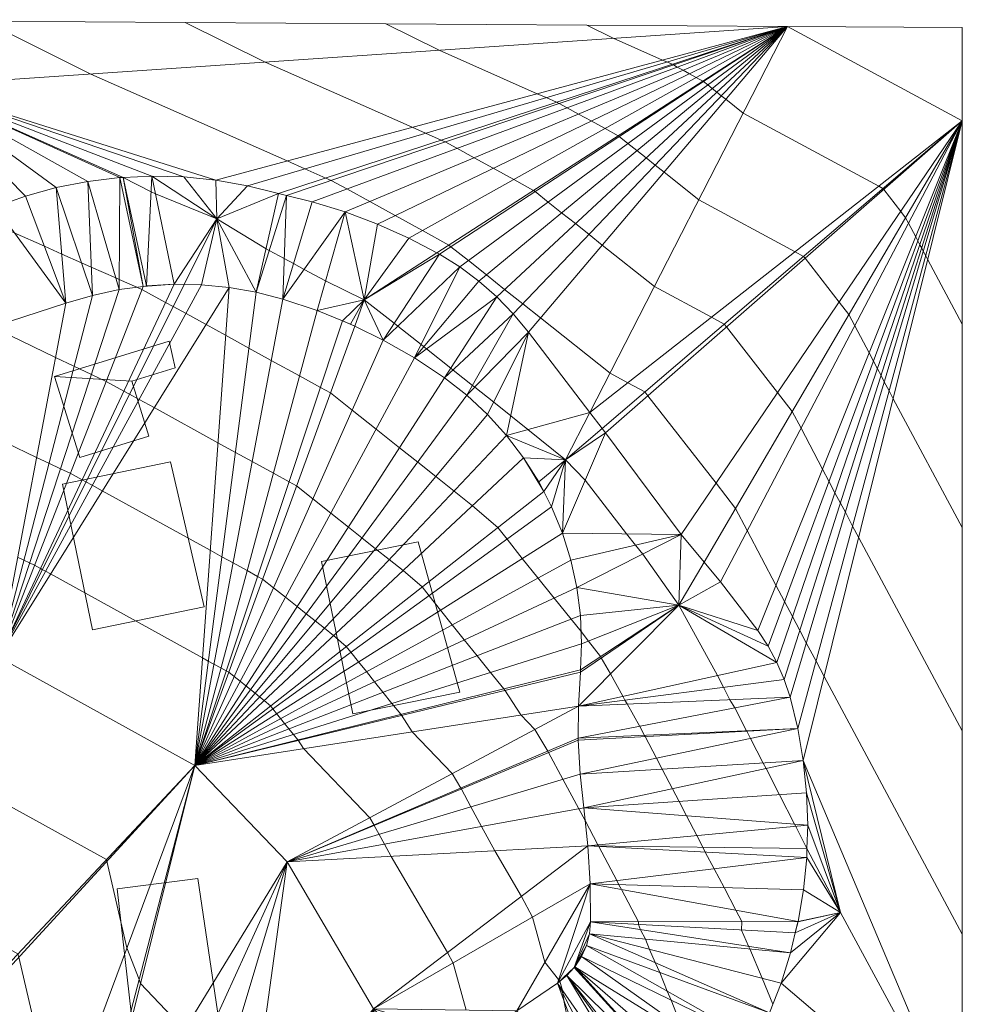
# Model space of a CAD drawing. Header units: metres. Extents: x -40 to 84, y -42 to 34.
# Tile 6 of 6: x 49 to 84, y -4 to 33. Entities that reach past the tile are written whole.
import ezdxf

# ---------------------------------------------------------------- set-up
doc = ezdxf.new("R2010")
doc.units = ezdxf.units.M
for name, color, linetype, lineweight in [('C-TOPO', 7, 'Continuous', 30), ('C-TOPO-MAJR', 7, 'Continuous', 70), ('L-SITE', 91, 'Continuous', 30)]:
    doc.layers.add(name, color=color, linetype=linetype, lineweight=lineweight)

# ---------------------------------------------------------------- blocks, each defined once
blk = doc.blocks.new('Village buildings - Village buildings-273017-_3D_')
at = {"layer": 'L-SITE', "lineweight": 9}
mesh = blk.add_polyface(dxfattribs=at)
corners = [(54.576, 16.545, 232), (50.493, 15.712, 232), (51.618, 10.205, 232), (55.849, 11.068, 232), (53.113, 19.606, 232), (54.748, 20.11, 232), (54.52, 21.115, 232), (50.194, 19.781, 232), (51.141, 16.711, 232), (53.757, 17.517, 232)]
mesh.append_faces([[corners[k] for k in face] for face in [(2, 3, 0, 1)]])
mesh.append_faces([[corners[k] for k in face] for face in [(4, 7, 8, 9)]], dxfattribs={"vtx0": -1})
mesh.append_faces([[corners[k] for k in face] for face in [(4, 5, 6, 7)]], dxfattribs={"vtx3": -1})
mesh = blk.add_polyface(dxfattribs=at)
corners = [(54.576, 16.545, 226), (55.849, 11.068, 226), (51.618, 10.205, 226), (50.493, 15.712, 226), (53.113, 19.606, 226), (53.757, 17.517, 226), (51.141, 16.711, 226), (50.194, 19.781, 226), (54.52, 21.115, 226), (54.748, 20.11, 226)]
mesh.append_faces([[corners[k] for k in face] for face in [(2, 3, 0, 1)]])
mesh.append_faces([[corners[k] for k in face] for face in [(4, 7, 8, 9)]], dxfattribs={"vtx0": -1})
mesh.append_faces([[corners[k] for k in face] for face in [(6, 7, 4, 5)]], dxfattribs={"vtx1": -1})
mesh = blk.add_polyface(dxfattribs=at)
corners = [(50.194, 19.781, 232), (54.52, 21.115, 232), (54.52, 21.115, 226), (50.194, 19.781, 226)]
mesh.append_faces([[corners[k] for k in face] for face in [(0, 1, 2, 3)]])
mesh = blk.add_polyface(dxfattribs=at)
corners = [(54.52, 21.115, 232), (54.748, 20.11, 232), (54.748, 20.11, 226), (54.52, 21.115, 226)]
mesh.append_faces([[corners[k] for k in face] for face in [(0, 1, 2, 3)]])
mesh = blk.add_polyface(dxfattribs=at)
corners = [(54.748, 20.11, 232), (53.113, 19.606, 232), (53.113, 19.606, 226), (54.748, 20.11, 226)]
mesh.append_faces([[corners[k] for k in face] for face in [(0, 1, 2, 3)]])
mesh = blk.add_polyface(dxfattribs=at)
corners = [(51.141, 16.711, 232), (50.194, 19.781, 232), (50.194, 19.781, 226), (51.141, 16.711, 226)]
mesh.append_faces([[corners[k] for k in face] for face in [(3, 0, 1, 2)]])
mesh = blk.add_polyface(dxfattribs=at)
corners = [(53.113, 19.606, 232), (53.757, 17.517, 232), (53.757, 17.517, 226), (53.113, 19.606, 226)]
mesh.append_faces([[corners[k] for k in face] for face in [(0, 1, 2, 3)]])
mesh = blk.add_polyface(dxfattribs=at)
corners = [(53.757, 17.517, 232), (51.141, 16.711, 232), (51.141, 16.711, 226), (53.757, 17.517, 226)]
mesh.append_faces([[corners[k] for k in face] for face in [(0, 1, 2, 3)]])
mesh = blk.add_polyface(dxfattribs=at)
corners = [(50.493, 15.712, 232), (54.576, 16.545, 232), (54.576, 16.545, 226), (50.493, 15.712, 226)]
mesh.append_faces([[corners[k] for k in face] for face in [(0, 1, 2, 3)]])
mesh = blk.add_polyface(dxfattribs=at)
corners = [(54.576, 16.545, 232), (55.849, 11.068, 232), (55.849, 11.068, 226), (54.576, 16.545, 226)]
mesh.append_faces([[corners[k] for k in face] for face in [(0, 1, 2, 3)]])
mesh = blk.add_polyface(dxfattribs=at)
corners = [(51.618, 10.205, 232), (50.493, 15.712, 232), (50.493, 15.712, 226), (51.618, 10.205, 226)]
mesh.append_faces([[corners[k] for k in face] for face in [(0, 1, 2, 3)]])
mesh = blk.add_polyface(dxfattribs=at)
corners = [(63.931, 13.529, 230.6), (60.282, 12.783, 230.6), (61.46, 7.019, 230.6), (65.5, 7.845, 230.6)]
mesh.append_faces([[corners[k] for k in face] for face in [(2, 3, 0, 1)]])
mesh = blk.add_polyface(dxfattribs=at)
corners = [(63.931, 13.529, 226.6), (65.5, 7.845, 226.6), (61.46, 7.019, 226.6), (60.282, 12.783, 226.6)]
mesh.append_faces([[corners[k] for k in face] for face in [(2, 3, 0, 1)]])
mesh = blk.add_polyface(dxfattribs=at)
corners = [(60.282, 12.783, 230.6), (63.931, 13.529, 230.6), (63.931, 13.529, 226.6), (60.282, 12.783, 226.6)]
mesh.append_faces([[corners[k] for k in face] for face in [(0, 1, 2, 3)]])
mesh = blk.add_polyface(dxfattribs=at)
corners = [(63.931, 13.529, 230.6), (65.5, 7.845, 230.6), (65.5, 7.845, 226.6), (63.931, 13.529, 226.6)]
mesh.append_faces([[corners[k] for k in face] for face in [(0, 1, 2, 3)]])
mesh = blk.add_polyface(dxfattribs=at)
corners = [(61.46, 7.019, 230.6), (60.282, 12.783, 230.6), (60.282, 12.783, 226.6), (61.46, 7.019, 226.6)]
mesh.append_faces([[corners[k] for k in face] for face in [(0, 1, 2, 3)]])
mesh = blk.add_polyface(dxfattribs=at)
corners = [(55.849, 11.068, 232), (51.618, 10.205, 232), (51.618, 10.205, 226), (55.849, 11.068, 226)]
mesh.append_faces([[corners[k] for k in face] for face in [(0, 1, 2, 3)]])
mesh = blk.add_polyface(dxfattribs=at)
corners = [(65.5, 7.845, 230.6), (61.46, 7.019, 230.6), (61.46, 7.019, 226.6), (65.5, 7.845, 226.6)]
mesh.append_faces([[corners[k] for k in face] for face in [(3, 0, 1, 2)]])
mesh = blk.add_polyface(dxfattribs=at)
corners = [(55.609, 0.796, 234.5), (52.553, 0.412, 234.5), (53.382, -6.934, 234.5), (56.746, -6.934, 234.5)]
mesh.append_faces([[corners[k] for k in face] for face in [(2, 3, 0, 1)]])
mesh = blk.add_polyface(dxfattribs=at)
corners = [(55.609, 0.796, 230.5), (56.746, -6.934, 230.5), (53.382, -6.934, 230.5), (52.553, 0.412, 230.5)]
mesh.append_faces([[corners[k] for k in face] for face in [(2, 3, 0, 1)]])
mesh = blk.add_polyface(dxfattribs=at)
corners = [(52.553, 0.412, 234.5), (55.609, 0.796, 234.5), (55.609, 0.796, 230.5), (52.553, 0.412, 230.5)]
mesh.append_faces([[corners[k] for k in face] for face in [(3, 0, 1, 2)]])
mesh = blk.add_polyface(dxfattribs=at)
corners = [(55.609, 0.796, 234.5), (56.746, -6.934, 234.5), (56.746, -6.934, 230.5), (55.609, 0.796, 230.5)]
mesh.append_faces([[corners[k] for k in face] for face in [(0, 1, 2, 3)]])
mesh = blk.add_polyface(dxfattribs=at)
corners = [(53.382, -6.934, 234.5), (52.553, 0.412, 234.5), (52.553, 0.412, 230.5), (53.382, -6.934, 230.5)]
mesh.append_faces([[corners[k] for k in face] for face in [(0, 1, 2, 3)]])

msp = doc.modelspace()

# ---------------------------------------------------------------- linework, layer by layer
at = {"layer": 'C-TOPO-MAJR', "lineweight": 18}
msp.add_line((77.888, 33.011, 220), (84.495, 29.443, 220), dxfattribs=at)
for points in [[(39.956, 33.265, 225), (44.982, 30.761, 225), (52.785, 27.303, 225)], [(84.495, -1.307, 224), (79.275, 8.431, 224), (78.967, 9.014, 224), (78.601, 9.71, 224), (78.357, 10.174, 224), (78.081, 10.7, 224), (77.777, 11.276, 224), (77.453, 11.893, 224), (76.369, 13.952, 224), (75.927, 14.792, 224), (75.188, 15.741, 224), (72.614, 19.05, 224), (72.503, 19.194, 224), (71.856, 19.543, 224), (71.182, 19.907, 224), (68.557, 21.993, 224), (67.887, 22.525, 224), (67.2, 23.071, 224), (66.509, 23.62, 224), (65.829, 24.161, 224), (65.172, 24.683, 224), (65.095, 24.744, 224), (64.097, 25.292, 224), (63.061, 25.86, 224), (62.1, 26.388, 224), (61.23, 26.865, 224), (60.639, 27.189, 224), (60.438, 27.278, 224), (59.646, 27.629, 224), (58.979, 27.925, 224), (51.564, 31.211, 224), (47.543, 33.214, 224)], [(84.495, 6.38, 223), (80.58, 13.684, 223), (80.349, 14.122, 223), (80.075, 14.643, 223), (79.892, 14.991, 223), (79.684, 15.385, 223), (79.457, 15.818, 223), (79.213, 16.28, 223), (78.4, 17.825, 223), (78.069, 18.455, 223), (77.515, 19.167, 223), (75.585, 21.648, 223), (75.501, 21.756, 223), (75.016, 22.018, 223), (72.858, 23.183, 223), (70.89, 24.747, 223), (70.388, 25.147, 223), (69.872, 25.556, 223), (69.354, 25.968, 223), (68.844, 26.373, 223), (68.351, 26.765, 223), (68.293, 26.811, 223), (67.545, 27.221, 223), (66.768, 27.648, 223), (66.047, 28.043, 223), (65.394, 28.402, 223), (64.951, 28.645, 223), (64.801, 28.711, 223), (64.207, 28.975, 223), (63.707, 29.196, 223), (58.145, 31.661, 223), (55.129, 33.163, 223)], [(84.495, 14.068, 222), (81.885, 18.937, 222), (81.731, 19.229, 222), (81.548, 19.577, 222), (81.426, 19.809, 222), (81.288, 20.071, 222), (81.136, 20.359, 222), (80.974, 20.668, 222), (80.432, 21.697, 222), (80.211, 22.117, 222), (79.842, 22.592, 222), (78.555, 24.247, 222), (78.499, 24.318, 222), (78.176, 24.493, 222), (74.535, 26.459, 222), (73.223, 27.502, 222), (72.888, 27.768, 222), (72.544, 28.041, 222), (72.199, 28.316, 222), (71.859, 28.586, 222), (71.53, 28.847, 222), (71.492, 28.877, 222), (70.993, 29.151, 222), (70.475, 29.436, 222), (69.994, 29.699, 222), (69.559, 29.938, 222), (69.264, 30.1, 222), (69.163, 30.145, 222), (68.767, 30.32, 222), (68.434, 30.468, 222), (64.726, 32.111, 222), (62.715, 33.112, 222)], [(84.495, 21.755, 221), (83.19, 24.19, 221), (83.113, 24.336, 221), (83.022, 24.51, 221), (82.961, 24.626, 221), (82.892, 24.757, 221), (82.816, 24.901, 221), (82.735, 25.055, 221), (82.464, 25.57, 221), (82.353, 25.78, 221), (82.169, 26.017, 221), (81.525, 26.845, 221), (81.497, 26.88, 221), (81.335, 26.968, 221), (76.212, 29.735, 221), (75.556, 30.256, 221), (75.388, 30.39, 221), (75.216, 30.526, 221), (75.044, 30.663, 221), (74.873, 30.798, 221), (74.709, 30.929, 221), (74.69, 30.944, 221), (74.441, 31.081, 221), (74.182, 31.223, 221), (73.941, 31.355, 221), (73.724, 31.475, 221), (73.576, 31.556, 221), (73.526, 31.578, 221), (73.328, 31.666, 221), (73.161, 31.739, 221), (71.307, 32.561, 221), (70.302, 33.062, 221)], [(52.785, 27.303, 225), (53.837, 26.761, 225), (54.004, 26.679, 225), (56.327, 25.734, 225), (58.183, 24.602, 225), (58.306, 24.544, 225), (58.873, 24.242, 225), (59.223, 24.045, 225), (59.62, 23.824, 225), (60.433, 23.39, 225), (61.897, 22.677, 225), (63.026, 21.792, 225), (63.162, 21.684, 225), (64.043, 20.981, 225), (64.146, 20.899, 225), (64.25, 20.817, 225), (65.166, 20.087, 225), (65.25, 20.02, 225), (65.985, 19.436, 225), (66.069, 19.369, 225), (66.785, 18.801, 225), (67.43, 18.291, 225), (68.082, 17.772, 225), (69.505, 16.631, 225), (70.238, 15.852, 225), (71.808, 13.828, 225), (72.148, 13.405, 225), (72.422, 13.065, 225), (73.784, 11.129, 225), (75.238, 8.475, 225), (75.473, 8.028, 225), (75.716, 7.56, 225), (75.894, 7.249, 225), (76.344, 6.38, 225), (76.352, 6.365, 225), (76.497, 6.093, 225), (76.974, 5.166, 225), (77.086, 4.955, 225), (77.59, 3.969, 225), (78.159, 2.851, 225), (78.202, 2.771, 225), (78.625, 1.931, 225)], [(47.188, 25.86, 226), (48.038, 25.483, 226), (48.668, 25.204, 226), (49.805, 24.7, 226), (50.466, 24.407, 226), (51.206, 24.079, 226), (51.576, 23.915, 226), (52.509, 23.502, 226), (52.638, 23.444, 226), (53.299, 23.152, 226)], [(53.299, 23.152, 226), (53.488, 23.063, 226), (54.386, 22.578, 226), (54.676, 22.422, 226), (55.158, 22.157, 226), (55.914, 21.743, 226), (56.656, 21.333, 226), (57.537, 20.849, 226), (58.382, 20.385, 226), (59.45, 19.798, 226), (60.242, 19.364, 226), (60.615, 19.157, 226), (61.435, 18.506, 226), (62.342, 17.785, 226), (63.229, 17.081, 226), (63.914, 16.536, 226), (64.598, 15.993, 226), (65.286, 15.446, 226), (65.985, 14.891, 226), (66.941, 14.071, 226), (67.292, 13.626, 226), (67.866, 12.901, 226), (68.456, 12.16, 226), (69.068, 11.397, 226), (69.711, 10.6, 226), (70.09, 10.133, 226)], [(48.507, 21.326, 227), (50.231, 20.496, 227), (50.924, 20.163, 227), (51.582, 19.85, 227), (52.135, 19.59, 227), (52.809, 19.227, 227), (53.026, 19.109, 227), (53.387, 18.911, 227), (53.954, 18.6, 227), (56.364, 17.269, 227), (57.025, 16.906, 227), (57.659, 16.558, 227), (58.46, 16.118, 227), (59.053, 15.792, 227), (59.334, 15.638, 227), (59.948, 15.149, 227), (60.629, 14.609, 227), (61.294, 14.08, 227), (61.808, 13.672, 227), (62.321, 13.264, 227), (62.837, 12.854, 227), (63.361, 12.438, 227), (64.078, 11.823, 227), (64.341, 11.489, 227), (64.772, 10.945, 227), (65.214, 10.39, 227), (65.673, 9.817, 227), (66.155, 9.22, 227), (66.667, 8.59, 227), (67.17, 7.974, 227), (67.209, 7.914, 227), (67.817, 6.985, 227), (68.34, 6.439, 227), (68.827, 5.61, 227), (68.854, 5.561, 227), (69.399, 4.553, 227), (70.002, 3.434, 227), (70.239, 2.994, 227)], [(34.333, 17.867, 230), (41.866, 12.522, 230), (48.075, 9.172, 230), (55.489, 5.078, 230), (58.985, 1.428, 230), (62.247, -4.126, 230), (60.055, -9.122, 230)], [(48.363, 17.274, 228), (49.512, 16.721, 228), (49.974, 16.499, 228), (50.413, 16.291, 228), (50.781, 16.117, 228), (51.231, 15.875, 228), (51.376, 15.797, 228), (51.616, 15.665, 228), (51.994, 15.457, 228), (56.072, 13.206, 228), (56.513, 12.964, 228), (56.935, 12.732, 228), (57.47, 12.438, 228), (57.865, 12.221, 228), (58.052, 12.118, 228), (58.462, 11.792, 228), (58.915, 11.432, 228), (59.359, 11.08, 228), (59.701, 10.807, 228), (60.043, 10.536, 228), (60.388, 10.262, 228), (60.737, 9.985, 228), (61.215, 9.574, 228), (61.39, 9.352, 228), (61.678, 8.99, 228), (61.973, 8.619, 228), (62.279, 8.238, 228), (62.6, 7.839, 228), (62.941, 7.419, 228), (63.276, 7.009, 228), (63.302, 6.969, 228), (63.708, 6.349, 228), (65.222, 4.768, 228), (65.546, 4.216, 228), (65.564, 4.183, 228), (65.928, 3.511, 228), (66.33, 2.765, 228), (66.825, 1.847, 228), (67.836, 0.126, 228), (68.25, -0.662, 228), (68.723, -2.362, 228), (69.236, -3.02, 228), (69.251, -3.044, 228), (69.29, -3.063, 228), (69.289, -3.077, 228)], [(31.25, 16.595, 231), (33.741, 14.86, 231), (38.453, 11.215, 231), (39.567, 10.102, 231), (40.379, 9.234, 231), (45.346, 6.554, 231), (46.654, 4.598, 231), (46.689, 4.532, 231), (52.149, 1.518, 231), (52.162, 1.454, 231), (52.924, -1.818, 231), (53.385, -3.012, 231), (53.434, -3.175, 231), (55.103, -4.918, 231), (55.282, -6.688, 231), (55.603, -9.855, 231), (55.647, -10.287, 231)], [(28.326, 15.302, 232), (28.989, 14.632, 232), (29.177, 14.443, 232), (35.039, 9.908, 232), (37.268, 7.682, 232), (38.892, 5.945, 232), (42.617, 3.935, 232), (45.234, 0.025, 232), (45.304, -0.108, 232), (48.808, -2.043, 232), (48.836, -2.171, 232), (50.359, -8.715, 232), (51.135, -10.727, 232)], [(48.793, 12.947, 229), (49.025, 12.836, 229), (49.244, 12.731, 229), (49.428, 12.645, 229), (49.653, 12.524, 229), (49.725, 12.484, 229), (49.846, 12.418, 229), (50.034, 12.315, 229), (55.781, 9.142, 229), (56.001, 9.021, 229), (56.212, 8.905, 229), (56.479, 8.758, 229), (56.677, 8.65, 229), (56.771, 8.598, 229), (56.976, 8.435, 229), (57.202, 8.255, 229), (57.424, 8.079, 229), (57.595, 7.943, 229), (57.766, 7.807, 229), (57.938, 7.67, 229), (58.113, 7.531, 229), (58.352, 7.326, 229), (58.44, 7.215, 229), (58.583, 7.034, 229), (58.731, 6.849, 229), (58.884, 6.658, 229), (59.045, 6.459, 229), (59.215, 6.249, 229), (59.383, 6.044, 229), (59.396, 6.024, 229), (59.599, 5.714, 229), (62.103, 3.098, 229), (62.265, 2.822, 229), (62.274, 2.805, 229), (62.456, 2.469, 229), (62.657, 2.096, 229), (62.905, 1.637, 229), (65.041, -2, 229), (65.249, -2.394, 229), (65.743, -4.172, 229)], [(77.336, -3.955, 226), (76.933, -2.971, 226), (76.471, -1.864, 226), (76.42, -1.763, 226), (76.156, -1.149, 226), (76.163, -0.825, 226), (75.936, -0.395, 226), (75.49, 0.454, 226), (75.116, 1.165, 226), (74.784, 1.795, 226), (74.686, 1.981, 226), (74.464, 2.421, 226), (74.07, 3.167, 226), (73.793, 3.712, 226), (73.547, 4.192, 226), (73.154, 4.935, 226), (72.94, 5.351, 226), (72.508, 6.164, 226), (72.484, 6.21, 226), (72.307, 6.552, 226), (71.824, 7.397, 226), (71.746, 7.547, 226), (71.671, 7.691, 226), (71.204, 8.542, 226), (70.853, 9.141, 226), (70.825, 9.189, 226), (70.369, 9.774, 226), (70.09, 10.133, 226)], [(70.239, 2.994, 227), (70.726, 2.071, 227), (70.747, 2.031, 227), (70.756, 2.013, 227), (71.437, 0.719, 227), (71.517, 0.567, 227), (71.613, 0.385, 227), (72.256, -0.837, 227), (72.254, -0.94, 227), (72.337, -1.134, 227), (72.519, -1.494, 227), (72.68, -1.88, 227), (72.884, -2.381, 227), (73.062, -2.753, 227), (73.343, -3.463, 227), (73.499, -3.804, 227), (73.895, -4.835, 227), (74.014, -5.107, 227), (74.587, -6.649, 227), (75.01, -7.863, 227)], [(74.733, -32.72, 225), (83.085, -30.549, 225), (84.495, -8.995, 225), (79.898, -0.487, 225), (78.625, 1.931, 225)], [(70.358, -10.145, 228), (70.299, -9.172, 228), (70.231, -7.816, 228), (69.434, -3.814, 228), (69.401, -3.557, 228), (69.389, -3.439, 228), (69.289, -3.077, 228)]]:
    msp.add_polyline3d(points, dxfattribs=at)

# ---------------------------------------------------------------- block references
at = {"layer": 'L-SITE', "lineweight": 9}
msp.add_blockref('Village buildings - Village buildings-273017-_3D_', (0, 0), dxfattribs=at)

# ---------------------------------------------------------------- meshes
at = {"layer": 'C-TOPO', "lineweight": 9}
mesh = msp.add_polyface(dxfattribs=at)
corners = [(41.866, 12.522, 230), (43.226, 20.479, 227.819), (42.13, 20.235, 228.068), (39.28, 19.539, 228.733), (40.699, 19.912, 228.396), (39.531, 22.246, 228.027), (41.658, 23.033, 227.466), (39.956, 33.265, 225), (42.704, 23.471, 227.178), (44.279, 20.714, 227.64), (46.411, 21.259, 227.26), (48.075, 9.172, 230), (48.526, 21.87, 226.866), (50.621, 22.546, 226.457), (51.619, 22.843, 226.268), (52.637, 23.062, 226.098), (58.82, 22.703, 225.394), (57.811, 22.961, 225.464), (55.489, 5.078, 230), (61.533, 21.678, 225.284), (61.38, 21.753, 225.286), (61.078, 21.877, 225.296), (44.982, 30.761, 225), (43.729, 23.956, 226.881), (43.829, 24.009, 226.851), (44.731, 24.488, 226.627), (53.669, 23.202, 225.944), (53.535, 23.184, 225.965), (54.708, 23.262, 225.796), (45.759, 25.134, 226.346), (46.831, 25.703, 226.08), (47.942, 26.191, 225.83), (49.086, 26.597, 225.598), (50.256, 26.918, 225.384), (51.447, 27.152, 225.19), (52.785, 27.303, 225), (53.865, 27.354, 224.843), (52.652, 27.297, 225.017), (55.078, 27.322, 224.693), (55.749, 23.241, 225.666), (55.091, 23.254, 225.749), (56.786, 23.141, 225.555), (56.286, 27.2, 224.57), (77.888, 33.011, 220), (57.481, 26.99, 224.475)]
mesh.append_faces([[corners[k] for k in face] for face in [(0, 1, 2), (3, 0, 4), (0, 2, 4), (5, 6, 7), (8, 7, 6), (0, 9, 1), (9, 0, 10), (11, 12, 10), (11, 13, 12), (14, 13, 11), (14, 11, 15), (16, 17, 18), (19, 20, 21), (22, 8, 23), (24, 22, 23), (25, 22, 24), (26, 27, 28), (15, 11, 27), (29, 22, 25), (30, 31, 22), (22, 32, 33), (32, 22, 31), (30, 22, 29), (33, 34, 22), (35, 36, 22), (37, 35, 22), (34, 37, 22), (22, 36, 38), (8, 22, 7), (39, 40, 11), (11, 41, 39), (28, 27, 11), (28, 11, 40), (38, 42, 22), (42, 43, 22), (42, 44, 43), (17, 41, 18), (22, 43, 7)]])
mesh = msp.add_polyface(dxfattribs=at)
corners = [(64.74, 24.399, 224.136), (65.5, 23.92, 224.109), (77.888, 33.011, 220), (63.583, 25.004, 224.149), (64.641, 24.451, 224.142), (66.222, 23.383, 224.101), (57.481, 26.99, 224.475), (58.658, 26.693, 224.408), (62.393, 25.538, 224.18), (59.925, 26.384, 224.313), (61.172, 25.998, 224.235), (58.954, 26.621, 224.391), (84.495, -8.995, 225), (84.495, 29.443, 220), (78.486, 5.257, 224.604), (69.699, 12.839, 225.617), (69.381, 13.858, 225.51), (55.489, 5.078, 230), (68.976, 14.846, 225.429), (69.927, 11.796, 225.747), (68.675, 15.431, 225.395), (66.899, 22.791, 224.113), (67.527, 22.148, 224.144), (68.488, 15.793, 225.363), (67.918, 16.698, 225.263), (68.487, 15.795, 225.363), (68.104, 21.457, 224.194), (70.11, 9.671, 226.076), (70.065, 10.738, 225.9), (77.987, 7.656, 224.417), (78.277, 6.465, 224.499), (77.488, 8.97, 224.369), (77.767, 8.324, 224.384), (77.153, 9.588, 224.372), (76.763, 10.174, 224.392), (71.009, 17.646, 224.541), (73.872, 13.803, 224.566), (70.42, 18.419, 224.454), (70.884, 17.81, 224.54), (74.738, 12.759, 224.555), (75.354, 12.017, 224.499), (84.495, 32.967, 220)]
mesh.append_faces([[corners[k] for k in face] for face in [(0, 1, 2), (3, 4, 2), (5, 2, 1), (2, 6, 7), (8, 3, 2), (9, 10, 2), (2, 7, 11), (8, 2, 10), (4, 0, 2), (2, 11, 9), (12, 13, 14), (15, 16, 17), (18, 17, 16), (19, 15, 17), (20, 17, 18), (21, 22, 2), (20, 23, 24), (25, 24, 23), (20, 24, 17), (22, 26, 2), (27, 28, 17), (19, 17, 28), (29, 30, 13), (31, 32, 13), (33, 31, 13), (29, 13, 32), (34, 33, 13), (35, 36, 13), (13, 37, 38), (38, 35, 13), (39, 40, 13), (2, 13, 41), (2, 37, 13), (40, 34, 13), (13, 36, 39), (37, 2, 26), (30, 14, 13), (21, 2, 5)]])
at = {"layer": 'C-TOPO', "color": 8, "lineweight": 9}
mesh = msp.add_polyface(dxfattribs=at)
corners = [(61.172, 25.998, 224.235), (58.82, 22.703, 225.394), (60.115, 22.27, 225.328), (61.38, 21.753, 225.286), (61.533, 21.678, 225.284), (61.897, 22.677, 225), (61.078, 21.877, 225.296), (62.607, 21.154, 225.211), (64.74, 24.399, 224.136), (69.505, 16.631, 225), (67.273, 17.548, 225.189), (67.918, 16.698, 225.263), (68.487, 15.795, 225.363), (68.104, 21.457, 224.194), (70.42, 18.419, 224.454), (64.931, 19.722, 225.12), (65.774, 19.066, 225.117), (67.527, 22.148, 224.144), (63.793, 20.476, 225.153), (66.899, 22.791, 224.113), (66.556, 18.34, 225.14), (65.5, 23.92, 224.109), (68.488, 15.793, 225.363), (66.222, 23.383, 224.101), (52.637, 23.062, 226.098), (53.535, 23.184, 225.965), (52.652, 27.297, 225.017), (51.619, 22.843, 226.268), (51.447, 27.152, 225.19), (56.327, 25.734, 225), (53.865, 27.354, 224.843), (54.708, 23.262, 225.796), (55.091, 23.254, 225.749), (53.669, 23.202, 225.944), (52.785, 27.303, 225), (50.256, 26.918, 225.384), (55.078, 27.322, 224.693), (56.286, 27.2, 224.57), (55.749, 23.241, 225.666), (50.621, 22.546, 226.457), (56.786, 23.141, 225.555), (57.811, 22.961, 225.464), (63.583, 25.004, 224.149), (62.393, 25.538, 224.18), (64.641, 24.451, 224.142), (58.658, 26.693, 224.408), (57.481, 26.99, 224.475), (58.954, 26.621, 224.391), (59.925, 26.384, 224.313), (49.086, 26.597, 225.598), (68.976, 14.846, 225.429), (69.381, 13.858, 225.51), (68.675, 15.431, 225.395), (73.872, 13.803, 224.566), (69.699, 12.839, 225.617), (69.927, 11.796, 225.747), (71.009, 17.646, 224.541), (70.884, 17.81, 224.54)]
mesh.append_faces([[corners[k] for k in face] for face in [(0, 1, 2), (3, 4, 5), (6, 5, 2), (5, 6, 3), (4, 7, 5), (5, 0, 2), (5, 7, 8), (9, 10, 11), (11, 12, 9), (13, 10, 14), (15, 16, 17), (18, 15, 19), (13, 17, 16), (13, 20, 10), (19, 15, 17), (16, 20, 13), (7, 18, 21), (12, 22, 9), (18, 19, 23), (24, 25, 26), (27, 24, 28), (29, 30, 31), (31, 32, 29), (33, 31, 30), (25, 33, 34), (24, 26, 28), (28, 35, 27), (29, 36, 30), (25, 34, 26), (30, 34, 33), (29, 37, 36), (29, 32, 38), (27, 35, 39), (29, 40, 41), (5, 42, 43), (5, 43, 0), (5, 8, 44), (5, 44, 42), (7, 21, 8), (18, 23, 21), (29, 45, 46), (29, 41, 45), (29, 46, 37), (1, 47, 41), (41, 47, 45), (48, 47, 1), (0, 48, 1), (40, 29, 38), (35, 49, 39), (50, 51, 9), (52, 50, 9), (53, 54, 55), (54, 53, 51), (51, 56, 9), (9, 14, 10), (14, 9, 57), (57, 9, 56), (53, 56, 51), (9, 22, 52)]], dxfattribs={"color": 8})
mesh = msp.add_polyface(dxfattribs=at)
corners = [(49.593, -10.774, 232.299), (47.629, -10.743, 232.69), (48.817, -14.341, 232.127), (48.116, -14.427, 232.309), (41.246, -10.696, 234.029), (41.295, -11.544, 234.029), (43.971, -9.391, 233.56), (41.436, -12.999, 234.013), (45.362, -10.12, 233.217), (41.353, -12.392, 234.026), (44.651, -9.786, 233.399), (41.603, -13.649, 233.867), (41.272, -10.191, 234.016), (41.26, -10.25, 234.019), (43.447, -9.004, 233.667), (41.348, -9.813, 234.048), (41.633, -9.18, 234.072), (41.508, -9.397, 234.069), (41.763, -8.954, 234.038), (44.345, -9.608, 233.482), (46.099, -10.393, 233.037), (47.432, -14.603, 232.477), (46.857, -10.601, 232.861), (44.86, -15.448, 232.876), (42.079, -8.552, 233.959), (42.428, -8.36, 233.878), (42.237, -8.426, 233.922), (42.63, -8.36, 233.833), (42.979, -8.552, 233.761), (42.82, -8.426, 233.793), (31.876, 20.007, 230), (32.434, 17.105, 230.598), (33.387, 17.489, 230.281), (34.228, 17.828, 230.03), (34.333, 17.867, 230), (33.871, 18.194, 230), (36.042, 18.498, 229.549), (34.95, 20.865, 229.114), (29.427, 19.257, 230.752), (37.374, 21.545, 228.573), (37.875, 19.115, 229.08), (39.28, 19.539, 228.733), (36.656, 21.343, 228.747), (40.699, 19.912, 228.396), (39.531, 22.246, 228.027), (32.297, 20.135, 229.876), (35.191, 20.931, 229.062), (41.658, 23.033, 227.466), (42.704, 23.471, 227.178), (43.226, 20.479, 227.819), (42.13, 20.235, 228.068), (44.279, 20.714, 227.64), (43.729, 23.956, 226.881), (46.411, 21.259, 227.26), (43.829, 24.009, 226.851), (45.759, 25.134, 226.346), (48.526, 21.87, 226.866), (44.731, 24.488, 226.627), (46.831, 25.703, 226.08), (47.942, 26.191, 225.83), (50.621, 22.546, 226.457), (49.086, 26.597, 225.598), (49.523, -14.347, 231.945)]
mesh.append_faces([[corners[k] for k in face] for face in [(0, 1, 2), (1, 3, 2), (4, 5, 6), (7, 8, 9), (10, 5, 9), (7, 11, 8), (4, 12, 13), (14, 15, 12), (16, 17, 14), (15, 14, 17), (16, 14, 18), (4, 6, 12), (5, 19, 6), (6, 14, 12), (20, 21, 22), (23, 8, 11), (8, 23, 20), (10, 9, 8), (24, 25, 26), (25, 24, 27), (28, 27, 24), (29, 27, 28), (24, 18, 28), (14, 28, 18), (19, 5, 10), (21, 1, 22), (30, 31, 32), (33, 34, 35), (35, 30, 32), (36, 35, 34), (33, 35, 32), (36, 37, 35), (38, 31, 30), (39, 40, 41), (42, 36, 40), (43, 44, 41), (45, 30, 35), (37, 45, 35), (36, 42, 46), (44, 39, 41), (40, 39, 42), (46, 37, 36), (43, 47, 44), (48, 47, 49), (50, 47, 43), (49, 47, 50), (48, 51, 52), (51, 53, 54), (48, 49, 51), (55, 53, 56), (53, 57, 54), (54, 52, 51), (55, 56, 58), (59, 58, 56), (57, 53, 55), (60, 61, 59), (60, 59, 56), (0, 2, 62)]], dxfattribs={"color": 8})
at = {"layer": 'C-TOPO', "lineweight": 9}
mesh = msp.add_polyface(dxfattribs=at)
corners = [(41.763, -8.954, 234.038), (42.079, -8.552, 233.959), (37.365, -8.505, 235), (42.237, -8.426, 233.922), (34.431, -3.92, 235), (48.075, 9.172, 230), (41.866, 12.522, 230), (55.489, 5.078, 230), (51.38, -10.72, 231.953), (51.557, -10.714, 231.913), (49.593, -10.774, 232.299), (53.515, -10.562, 231.477), (58.985, 1.428, 230), (55.464, -10.319, 231.041), (57.4, -9.985, 230.606), (58.401, -9.743, 230.379), (62.247, -4.126, 230), (42.82, -8.426, 233.793), (42.979, -8.552, 233.761), (42.63, -8.36, 233.833), (59.377, -9.416, 230.156), (65.774, 19.066, 225.117), (66.556, 18.34, 225.14), (46.411, 21.259, 227.26), (56.786, 23.141, 225.555), (58.82, 22.703, 225.394), (60.115, 22.27, 225.328), (60.055, -9.122, 230), (60.322, -9.006, 230), (61.228, -8.516, 230), (61.921, -8.087, 230), (62.076, -7.992, 230), (62.901, -7.482, 229.771), (64.544, -6.399, 229.315), (61.078, 21.877, 225.296), (61.533, 21.678, 225.284), (64.931, 19.722, 225.12), (69.985, 7.32, 226.472), (63.793, 20.476, 225.153), (62.607, 21.154, 225.211), (70.346, 2.036, 227.102), (67.273, 17.548, 225.189), (67.918, 16.698, 225.263)]
mesh.append_faces([[corners[k] for k in face] for face in [(0, 1, 2), (2, 1, 3), (4, 5, 6), (7, 8, 9), (8, 7, 10), (11, 12, 9), (13, 14, 12), (12, 11, 13), (15, 16, 14), (7, 17, 18), (4, 19, 5), (19, 17, 5), (12, 7, 9), (20, 16, 15), (21, 7, 22), (10, 7, 18), (5, 23, 6), (5, 7, 24), (25, 7, 26), (5, 17, 7), (14, 16, 12), (16, 27, 28), (16, 28, 29), (30, 16, 29), (16, 31, 32), (32, 33, 16), (31, 16, 30), (34, 7, 35), (34, 26, 7), (21, 36, 7), (37, 7, 12), (38, 39, 7), (7, 36, 38), (39, 35, 7), (12, 16, 40), (16, 20, 27), (22, 7, 41), (42, 41, 7)]])
at = {"layer": 'C-TOPO', "color": 8, "lineweight": 9}
mesh = msp.add_polyface(dxfattribs=at)
corners = [(67.662, -4.197, 228.451), (70.763, -10.048, 227.921), (71.641, -9.801, 227.753), (72.491, -9.474, 227.599), (69.191, -3.155, 228.027), (69.69, -10.305, 228.131), (73.308, -9.069, 227.46), (62.076, -7.992, 230), (62.053, -8.515, 230), (62.901, -7.482, 229.771), (61.921, -8.087, 230), (66.154, -5.268, 228.869), (64.544, -6.399, 229.315), (66.396, -10.584, 228.829), (64.538, -10.671, 229.23), (69.548, -2.872, 227.929), (69.831, -2.563, 227.852), (74.812, -8.043, 227.067), (74.084, -8.591, 227.298), (70.105, -2.154, 227.727), (69.856, -2.536, 227.842), (76.131, -6.417, 226.571), (73.799, -8.766, 227.383), (76.707, -5.363, 226.313), (70.29, -1.738, 227.624), (78.003, -2.007, 225.612), (70.449, -0.843, 227.463), (70.405, -1.297, 227.535), (78.614, 1.588, 225.049), (70.346, 2.036, 227.102), (70.434, 0.598, 227.273), (78.287, -0.819, 225.456), (77.213, -4.274, 226.066), (78.655, 2.813, 224.879), (70.187, 3.467, 226.95), (75.486, -7.43, 226.84), (77.645, -3.153, 225.833), (78.183, -1.258, 225.481), (78.49, 0.369, 225.245), (78.625, 1.931, 225), (78.612, 4.038, 224.731), (78.284, -0.839, 225.457), (78.486, 5.257, 224.604), (69.985, 7.32, 226.472), (73.784, 11.129, 225), (70.062, 8.605, 226.27), (69.981, 6.033, 226.657), (78.277, 6.465, 224.499), (69.981, 6.1, 226.648), (77.987, 7.656, 224.417), (70.066, 8.692, 226.256), (70.11, 9.671, 226.076), (70.048, 4.747, 226.813), (69.927, 11.796, 225.747), (70.065, 10.738, 225.9), (77.488, 8.97, 224.369), (77.153, 9.588, 224.372), (77.767, 8.324, 224.384), (76.763, 10.174, 224.392), (75.354, 12.017, 224.499), (74.738, 12.759, 224.555), (73.872, 13.803, 224.566)]
mesh.append_faces([[corners[k] for k in face] for face in [(0, 1, 2), (2, 3, 4), (5, 1, 0), (4, 3, 6), (7, 8, 9), (7, 10, 8), (11, 12, 13), (11, 5, 0), (9, 14, 12), (4, 6, 15), (16, 15, 17), (17, 15, 18), (19, 20, 21), (20, 16, 17), (18, 15, 22), (0, 2, 4), (23, 24, 19), (25, 26, 27), (28, 29, 30), (30, 26, 31), (27, 24, 32), (33, 34, 29), (20, 17, 35), (21, 23, 19), (23, 32, 24), (25, 27, 36), (37, 26, 25), (27, 32, 36), (26, 37, 31), (30, 38, 28), (31, 38, 30), (39, 33, 29), (40, 34, 33), (29, 28, 39), (31, 37, 41), (35, 21, 20), (34, 40, 42), (43, 44, 45), (46, 47, 48), (43, 48, 49), (50, 45, 44), (44, 51, 50), (46, 52, 47), (53, 54, 44), (51, 44, 54), (55, 44, 43), (56, 44, 55), (57, 43, 49), (55, 43, 57), (49, 48, 47), (58, 44, 56), (44, 59, 60), (59, 44, 58), (60, 61, 44), (61, 53, 44), (47, 52, 42), (52, 34, 42), (15, 6, 22)]], dxfattribs={"color": 8})
at = {"layer": 'C-TOPO', "lineweight": 9}
mesh = msp.add_polyface(dxfattribs=at)
corners = [(62.247, -4.126, 230), (64.544, -6.399, 229.315), (66.154, -5.268, 228.869), (67.662, -4.197, 228.451), (70.434, 0.598, 227.273), (69.191, -3.155, 228.027), (69.548, -2.872, 227.929), (69.831, -2.563, 227.852), (70.449, -0.843, 227.463), (70.346, 2.036, 227.102), (70.187, 3.467, 226.95), (58.985, 1.428, 230), (70.048, 4.747, 226.813), (70.29, -1.738, 227.624), (70.105, -2.154, 227.727), (69.856, -2.536, 227.842), (70.405, -1.297, 227.535), (69.981, 6.033, 226.657), (75.486, -7.43, 226.84), (74.812, -8.043, 227.067), (84.495, -8.995, 225), (76.707, -5.363, 226.313), (76.131, -6.417, 226.571), (77.213, -4.274, 226.066), (77.645, -3.153, 225.833), (79.898, -0.487, 225), (78.003, -2.007, 225.612), (78.183, -1.258, 225.481), (74.084, -8.591, 227.298), (78.49, 0.369, 225.245), (78.287, -0.819, 225.456), (78.284, -0.839, 225.457), (78.614, 1.588, 225.049), (78.625, 1.931, 225), (78.655, 2.813, 224.879), (78.612, 4.038, 224.731), (78.486, 5.257, 224.604), (69.981, 6.1, 226.648), (69.985, 7.32, 226.472), (70.062, 8.605, 226.27), (70.066, 8.692, 226.256), (55.489, 5.078, 230), (70.11, 9.671, 226.076)]
mesh.append_faces([[corners[k] for k in face] for face in [(0, 1, 2), (2, 3, 0), (4, 3, 5), (6, 7, 5), (8, 5, 7), (9, 10, 11), (11, 10, 12), (13, 7, 14), (7, 15, 14), (16, 8, 7), (0, 4, 9), (8, 4, 5), (16, 7, 13), (12, 17, 11), (18, 19, 20), (21, 22, 20), (18, 20, 22), (23, 20, 24), (20, 23, 21), (25, 26, 24), (25, 27, 26), (25, 24, 20), (19, 28, 20), (29, 30, 25), (30, 31, 25), (32, 25, 33), (25, 32, 29), (34, 33, 25), (35, 34, 25), (25, 36, 35), (31, 27, 25), (36, 25, 20), (37, 38, 11), (39, 40, 41), (38, 39, 41), (40, 42, 41), (11, 17, 37), (0, 3, 4)]])

doc.saveas('drawing.dxf')
